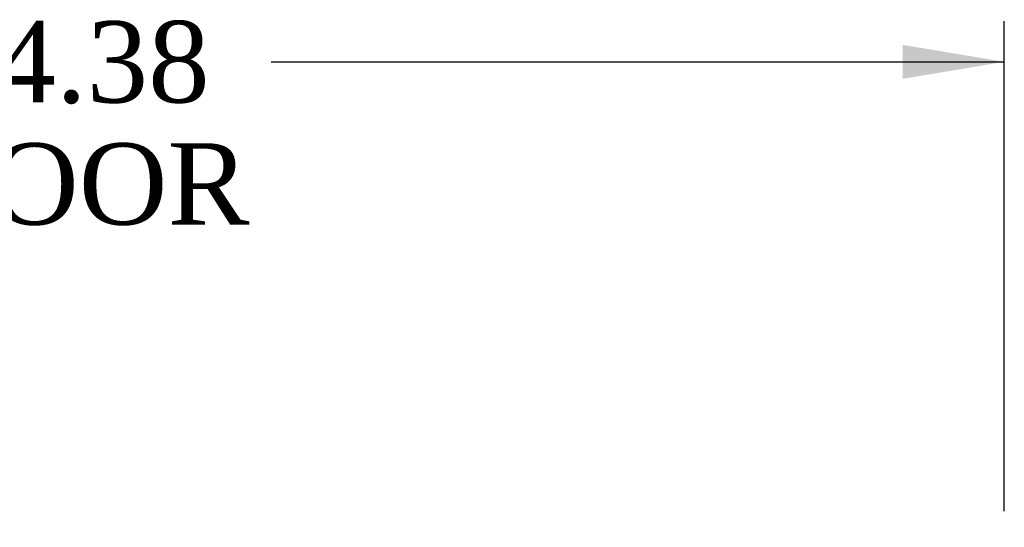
# Model space of a CAD drawing. Header units: inches. Extents: x 1 to 299, y -2 to 199.
# Tile 7 of 30: x 78 to 97, y 32 to 42. Entities that reach past the tile are written whole.
import ezdxf
from ezdxf.enums import TextEntityAlignment as Align

# ---------------------------------------------------------------- set-up
doc = ezdxf.new("R2010")
doc.units = ezdxf.units.IN
doc.header["$MEASUREMENT"] = 0
doc.layers.add('Default', color=7, linetype='Continuous')
doc.styles.add('SEACAD_Times_New_Roman', font='times.ttf')
doc.dimstyles.new('HAMMOND_(STH_-_300x200)', dxfattribs={"dimtxt": 1.5, "dimasz": 1.875, "dimexe": 0.75, "dimexo": 0.75, "dimgap": 0.375, "dimtad": 0, "dimtih": 1, "dimtoh": 1, "dimzin": 0, "dimdsep": 46, "dimtxsty": 'SEACAD_Times_New_Roman', "dimblk1": '_SE_FILLED', "dimblk2": '_SE_FILLED', "dimsah": 1, "dimcen": 0.75, "dimadec": 0, "dimazin": 0, "dimtfac": 0.8, "dimtofl": 0, "dimtmove": 1, "dimatfit": 3, "dimfxl": 0, "dimtolj": 1, "dimtzin": 0, "dimarcsym": 0})

# ---------------------------------------------------------------- blocks, each defined once
blk = doc.blocks.new('DMBLK1475')
at = {"layer": 'Default', "linetype": 'Continuous'}
for points in [[(64.005, 41.32), (62.13, 41.008), (64.005, 40.695)], [(94.63, 41.32), (94.63, 40.695), (96.505, 41.008)]]:
    blk.add_hatch(color=7, dxfattribs=at).paths.add_polyline_path(points)
at = {"layer": 'Default', "color": 7, "linetype": 'Continuous'}
for p, q in [((62.13, 32.724), (62.13, 41.758)), ((96.505, 32.724), (96.505, 41.758)), ((62.13, 41.008), (75.647, 41.008)), ((82.989, 41.008), (96.505, 41.008))]:
    blk.add_line(p, q, dxfattribs=at)
at = {"layer": 'Default', "color": 7, "linetype": 'Continuous', "style": 'SEACAD_Times_New_Roman'}
for s, p in [('34.38', (76.759, 41.758)), ('DOOR', (76.172, 39.508))]:
    blk.add_text(s, height=1.5, dxfattribs=at).set_placement(p, align=Align.TOP_LEFT)
blk = doc.blocks.new('_SE_FILLED')
at = {"color": 0}
blk.add_line((0, 0), (-1, 0), dxfattribs=at)
blk.add_solid([(0, 0), (-1, -0.1665), (-1, 0.1665), (0, 0)], dxfattribs=at)

msp = doc.modelspace()

# ---------------------------------------------------------------- dimensions: what is measured, and where the dimension line sits
at = {"layer": 'Default', "color": 7, "linetype": 'Continuous'}
dim = msp.add_linear_dim(base=(62.130403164, 41.00754799), p1=(62.130403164, 31.974058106), p2=(96.505403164, 31.974058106), angle=0, text='\\A1;<>\\PDOOR', dimstyle='HAMMOND_(STH_-_300x200)', override={"dimtmove": 0}, dxfattribs=at)
dim.commit()
dim.dimension.update_dxf_attribs({"geometry": 'DMBLK1475', "text_midpoint": (79.317903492, 41.00754799), "dimtype": 161})

doc.saveas('drawing.dxf')
